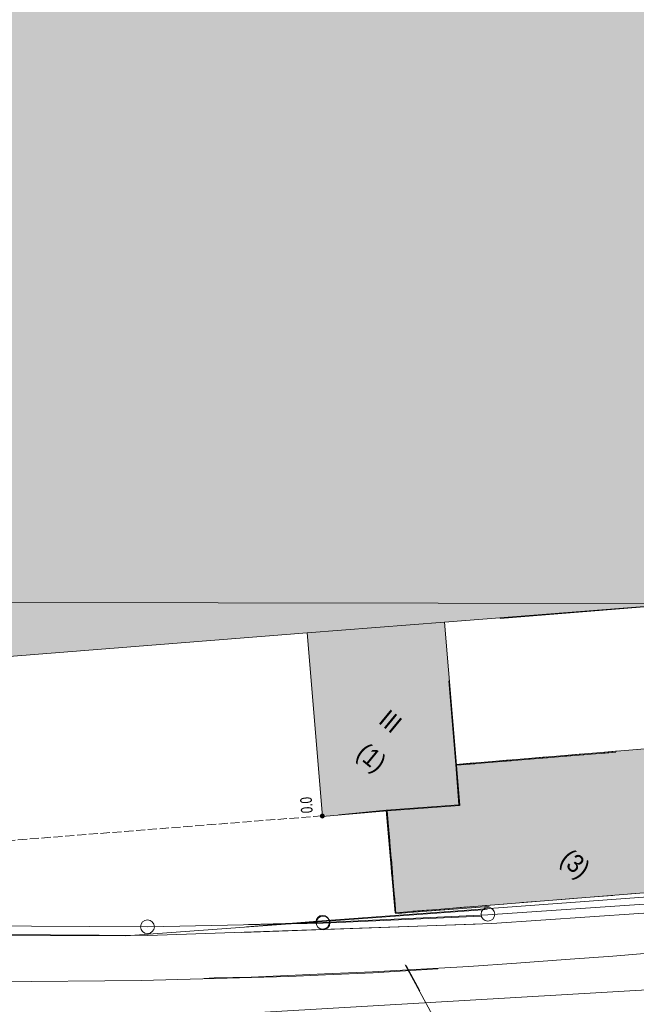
# Model space of a CAD drawing. Header units: metres. Extents: x -740 to 758, y -633 to 854.
# Tile 47 of 256: x -467 to -439, y -141 to -96. Entities that reach past the tile are written whole.
import ezdxf

# ---------------------------------------------------------------- set-up
doc = ezdxf.new("R2010")
doc.units = ezdxf.units.M
doc.header["$MEASUREMENT"] = 0
doc.linetypes.add('416_125', pattern=[0.5408, 0.416, -0.1248])
doc.linetypes.add('832_832', pattern=[1.664, 0.832, -0.832])
for name, color, linetype in [('Grundkarte.LOVION', 7, 'Continuous'), ('Grundkarte_Text.LOVION', 7, 'Continuous'), ('Strom.LOVION', 7, 'Continuous'), ('StromBemass.LOVION', 7, 'Continuous'), ('Telko.LOVION', 7, 'Continuous'), ('ViewBounds.LOVION', 7, 'Continuous')]:
    doc.layers.add(name, color=color, linetype=linetype)
doc.styles.add('ERSTELLTER_STIL_1', font='arial.ttf')

msp = doc.modelspace()

# ---------------------------------------------------------------- hatches: boundary and pattern name
at = {"layer": 'Grundkarte.LOVION', "linetype": 'Continuous', "lineweight": 18}
for points in [[(-408.62, -78.217), (-445.52, -123.114), (-420.888, -121.12), (-414.436, -120.607), (-393.493, -118.973), (-393.875, -114.459), (-394.307, -109.743), (-394.706, -105.053), (-395.306, -98.314), (-397.095, -77.297), (-401.146, -77.575), (-404.841, -77.877)], [(-454.342, -123.779), (-448.066, -123.284), (-434.485, -122.222), (-397.612, -77.357), (-401.104, -77.61), (-404.799, -77.912), (-410.958, -78.396), (-454.016, -81.778), (-457.651, -82.074), (-463.497, -82.439), (-478.208, -83.434), (-476.547, -104.345), (-475.972, -111.441), (-475.553, -116.632), (-474.844, -125.399)], [(-453.641, -132.164), (-450.681, -131.904), (-447.364, -131.668), (-447.515, -129.821), (-448.066, -123.284), (-454.342, -123.779)], [(-447.871, -125.975), (-452.89, -132.081), (-450.723, -131.869), (-447.406, -131.634), (-447.557, -129.786)], [(-447.406, -131.634), (-450.723, -131.869), (-450.324, -136.559), (-437.068, -135.5), (-429.94, -134.95), (-416.45, -133.868), (-416.759, -129.199), (-420.245, -129.51), (-420.408, -127.546), (-430.405, -128.375), (-437.443, -128.945), (-447.557, -129.786)], [(-447.364, -131.668), (-450.681, -131.904), (-450.282, -136.594), (-446.028, -136.266), (-440.243, -129.228), (-447.515, -129.821)]]:
    msp.add_hatch(color=254, dxfattribs=at).paths.add_polyline_path(points)
at = {"layer": 'StromBemass.LOVION', "linetype": 'Continuous', "lineweight": 13}
msp.add_hatch(color=7, dxfattribs=at).paths.add_polyline_path([(-453.574, -132.204), (-453.567, -132.194), (-453.562, -132.184), (-453.557, -132.172), (-453.554, -132.161), (-453.553, -132.149), (-453.553, -132.137), (-453.555, -132.126), (-453.558, -132.114), (-453.562, -132.103), (-453.568, -132.093), (-453.575, -132.083), (-453.583, -132.074), (-453.592, -132.067), (-453.602, -132.061), (-453.613, -132.055), (-453.624, -132.052), (-453.636, -132.05), (-453.648, -132.049), (-453.66, -132.05), (-453.671, -132.052), (-453.683, -132.056), (-453.693, -132.061), (-453.703, -132.067), (-453.712, -132.075), (-453.721, -132.083), (-453.728, -132.093), (-453.733, -132.104), (-453.738, -132.115), (-453.74, -132.126), (-453.742, -132.138), (-453.742, -132.15), (-453.74, -132.162), (-453.737, -132.173), (-453.733, -132.184), (-453.727, -132.194), (-453.72, -132.204), (-453.712, -132.213), (-453.703, -132.22), (-453.693, -132.227), (-453.682, -132.232), (-453.671, -132.235), (-453.659, -132.237), (-453.647, -132.238), (-453.635, -132.237), (-453.624, -132.235), (-453.612, -132.231), (-453.602, -132.226), (-453.592, -132.22), (-453.582, -132.212)])

# ---------------------------------------------------------------- linework, layer by layer
at = {"layer": 'Grundkarte.LOVION', "color": 253, "linetype": 'Continuous', "lineweight": 18}
for points in [[(-286.311, -45.038), (-285.437, -56.095), (-340.397, -60.463), (-381.517, -63.715), (-383.13, -63.843), (-388.496, -64.279), (-397.791, -65.04), (-388.496, -64.279), (-383.13, -63.843), (-380.134, -101.737), (-377.815, -130.297), (-377.719, -131.884), (-398.887, -133.333), (-410.152, -134.198), (-446.089, -136.648), (-453.65, -137.003), (-457.01, -137.095)], [(-446.398, -136.716), (-453.608, -137.037), (-461.602, -137.198), (-469.586, -137.151), (-477.567, -136.838), (-485.504, -136.077), (-487.414, -135.584), (-489.183, -134.722), (-490.731, -133.396), (-491.893, -131.795), (-492.603, -129.973), (-492.856, -127.988), (-492.761, -124.728), (-492.803, -120.062), (-491.079, -110.495), (-488.816, -100.993), (-475.733, -51.005), (-466.033, -53.486), (-436.68, -61.079), (-415.817, -66.487), (-388.454, -64.314)]]:
    msp.add_lwpolyline(points, dxfattribs=at)
at = {"layer": 'Grundkarte.LOVION', "color": 8, "linetype": 'Continuous', "lineweight": 18}
for points in [[(-286.311, -45.038), (-285.437, -56.095), (-340.397, -60.463), (-381.517, -63.715), (-383.13, -63.843), (-388.496, -64.279), (-397.791, -65.04), (-388.496, -64.279), (-383.13, -63.843), (-380.134, -101.737), (-377.815, -130.297), (-377.719, -131.884), (-398.887, -133.333), (-410.152, -134.198), (-446.089, -136.648), (-453.65, -137.003), (-457.01, -137.095)], [(-475.733, -51.005), (-488.816, -100.993), (-491.079, -110.495), (-492.803, -120.062), (-494.016, -129.727), (-494.832, -142.841), (-494.016, -129.727), (-492.803, -120.062), (-492.761, -124.728), (-492.856, -127.988), (-492.603, -129.973), (-491.893, -131.795), (-490.731, -133.396), (-489.183, -134.722), (-487.414, -135.584), (-485.504, -136.077), (-477.567, -136.838), (-469.586, -137.151), (-461.602, -137.198), (-453.608, -137.037), (-446.398, -136.716)], [(-446.398, -136.716), (-453.608, -137.037), (-461.602, -137.198), (-469.586, -137.151), (-477.567, -136.838), (-485.504, -136.077), (-487.414, -135.584), (-489.183, -134.722), (-490.731, -133.396), (-491.893, -131.795), (-492.603, -129.973), (-492.856, -127.988), (-492.761, -124.728), (-492.803, -120.062), (-491.079, -110.495), (-488.816, -100.993), (-475.733, -51.005), (-466.033, -53.486), (-436.68, -61.079), (-415.817, -66.487), (-388.454, -64.314)], [(-408.62, -78.217), (-404.841, -77.877), (-401.146, -77.575), (-397.095, -77.297), (-395.306, -98.314), (-394.706, -105.053), (-394.307, -109.743), (-393.875, -114.459), (-393.493, -118.973), (-414.436, -120.607), (-420.888, -121.12), (-445.52, -123.114)], [(-434.485, -122.222), (-448.066, -123.284), (-454.342, -123.779), (-474.844, -125.399), (-475.553, -116.632), (-475.972, -111.441), (-476.547, -104.345), (-478.208, -83.434), (-463.497, -82.439), (-457.651, -82.074), (-454.016, -81.778), (-410.958, -78.396), (-404.799, -77.912), (-401.104, -77.61), (-397.612, -77.357)], [(-494.832, -142.841), (-494.016, -129.727), (-492.803, -120.062), (-492.761, -124.728), (-492.856, -127.988), (-492.603, -129.973), (-491.893, -131.795), (-490.731, -133.396), (-489.183, -134.722), (-487.414, -135.584), (-485.504, -136.077), (-477.567, -136.838), (-469.586, -137.151), (-461.602, -137.198), (-453.608, -137.037), (-446.398, -136.716)], [(-447.871, -125.975), (-447.557, -129.786), (-447.406, -131.634), (-450.723, -131.869), (-452.89, -132.081)], [(-446.028, -136.266), (-450.282, -136.594), (-450.681, -131.904), (-447.364, -131.668), (-447.515, -129.821), (-440.243, -129.228)], [(-457.01, -137.095), (-453.65, -137.003), (-446.089, -136.648), (-410.152, -134.198), (-398.887, -133.333), (-377.719, -131.884), (-377.548, -134.232), (-377.041, -140.625), (-393.623, -140.621), (-407.834, -139.764), (-415.917, -139.313), (-435.957, -139.913), (-460.172, -141.335), (-460.523, -141.369)], [(-457.01, -137.095), (-453.65, -137.003), (-446.089, -136.648), (-410.152, -134.198), (-398.887, -133.333)], [(-459.044, -139.569), (-458.576, -139.524), (-456.893, -139.507), (-453.538, -139.356), (-451.36, -139.261), (-446.951, -139.008), (-444.779, -138.854), (-442.549, -138.695), (-440.376, -138.542), (-429.384, -137.615), (-427.211, -137.462), (-424.779, -137.254), (-417.384, -136.708), (-414.945, -136.558), (-412.48, -136.376), (-410.042, -136.227), (-407.571, -136.103), (-405.133, -135.953), (-402.668, -135.772)], [(-401.708, -138.338), (-407.834, -139.764), (-415.917, -139.313), (-435.957, -139.913), (-460.172, -141.335), (-460.523, -141.369), (-460.172, -141.335), (-435.957, -139.913), (-415.917, -139.313), (-407.834, -139.764), (-393.623, -140.621)], [(-448.379, -139.127), (-451.318, -139.296), (-453.496, -139.391), (-455.173, -139.466), (-456.883, -139.515), (-458.534, -139.558), (-460.243, -139.607), (-461.894, -139.65), (-468.626, -139.717)], [(-460.523, -141.369), (-460.172, -141.335), (-435.957, -139.913), (-415.917, -139.313), (-407.834, -139.764), (-393.623, -140.621), (-377.041, -140.625), (-374.17, -140.67), (-358.982, -141.845), (-375.74, -142.449), (-375.731, -143.749), (-375.712, -144.249), (-378.135, -144.25), (-387.797, -144.278), (-397.708, -144.479), (-405.999, -144.934), (-419.304, -145.792), (-453.203, -147.924), (-457.128, -147.983), (-459.136, -148.002), (-462.092, -147.995), (-464.516, -147.996), (-465.991, -148.022)]]:
    msp.add_lwpolyline(points, dxfattribs=at)
for points in [[(-453.641, -132.164), (-454.342, -123.779), (-448.066, -123.284), (-447.515, -129.821), (-447.364, -131.668), (-450.681, -131.904)], [(-447.406, -131.634), (-447.557, -129.786), (-437.443, -128.945), (-430.405, -128.375), (-420.408, -127.546), (-420.245, -129.51), (-416.759, -129.199), (-416.45, -133.868), (-429.94, -134.95), (-437.068, -135.5), (-450.324, -136.559), (-450.723, -131.869)]]:
    msp.add_lwpolyline(points, close=True, dxfattribs=at)
at = {"layer": 'Grundkarte.LOVION', "color": 251, "linetype": 'Continuous', "lineweight": 13}
msp.add_lwpolyline([(-450.723, -131.869), (-447.406, -131.634), (-447.557, -129.786), (-437.443, -128.945), (-430.405, -128.375), (-420.408, -127.546), (-420.245, -129.51), (-416.759, -129.199), (-416.45, -133.868), (-429.94, -134.95), (-437.068, -135.5), (-450.324, -136.559)], close=True, dxfattribs=at)
at = {"layer": 'Grundkarte.LOVION', "color": 8, "linetype": '832_832', "lineweight": 18}
for points in [[(-447.557, -129.786), (-437.443, -128.945), (-430.405, -128.375), (-420.408, -127.546)], [(-416.759, -129.199), (-416.45, -133.868), (-429.94, -134.95), (-437.068, -135.5), (-450.324, -136.559), (-450.723, -131.869)], [(-447.515, -129.821), (-440.243, -129.228)], [(-446.028, -136.266), (-450.282, -136.594), (-450.681, -131.904)]]:
    msp.add_lwpolyline(points, dxfattribs=at)
at = {"layer": 'Grundkarte.LOVION', "color": 251, "linetype": 'Continuous', "lineweight": 13}
msp.add_lwpolyline([(-446.028, -136.266), (-450.282, -136.594), (-450.681, -131.904), (-447.364, -131.668), (-447.515, -129.821), (-440.243, -129.228)], dxfattribs=at)
at = {"layer": 'Grundkarte.LOVION', "color": 7, "linetype": 'Continuous', "lineweight": 13}
for points in [[(-449.855, -138.937), (-448.231, -141.941)], [(-449.813, -138.971), (-449.198, -140.123)]]:
    msp.add_lwpolyline(points, dxfattribs=at)
at = {"layer": 'Grundkarte.LOVION', "color": 9, "linetype": 'Continuous', "lineweight": 18}
for centre, radius in [((-453.629, -136.99), 0.313), ((-446.084, -136.629), 0.313), ((-461.626, -137.197), 0.314), ((-453.607, -137.021), 0.312)]:
    msp.add_circle(centre, radius, dxfattribs=at)
at = {"layer": 'Strom.LOVION', "color": 94, "linetype": 'Continuous', "lineweight": 18}
for points in [[(-457.314, -137.464), (-445.902, -137.043), (-410.112, -134.608), (-398.817, -133.74), (-377.676, -132.323)], [(-499.123, -139.315), (-491.803, -135.584), (-491.39, -135.574), (-490.757, -135.852), (-489.15, -136.877), (-487.615, -137.761), (-486.546, -137.967), (-485.191, -138.219), (-472.713, -137.516), (-461.607, -137.598), (-446.672, -137.083)]]:
    msp.add_lwpolyline(points, dxfattribs=at)
at = {"layer": 'StromBemass.LOVION', "color": 7, "linetype": '416_125', "lineweight": 13}
msp.add_lwpolyline([(-453.644, -132.134), (-503.108, -136.039)], dxfattribs=at)
at = {"layer": 'StromBemass.LOVION', "color": 7, "linetype": 'Continuous', "lineweight": 13}
msp.add_circle((-453.647, -132.144), 0.0946, dxfattribs=at)
at = {"layer": 'Telko.LOVION', "color": 1, "linetype": 'Continuous', "lineweight": 18}
for points in [[(-457.103, -137.207), (-453.672, -136.931), (-431.546, -135.3), (-430.704, -135.291), (-429.842, -135.192), (-380.09, -133.623), (-379.239, -133.57), (-378.395, -133.428), (-357.235, -132.054), (-356.388, -131.941)], [(-486.408, -147.234), (-486.457, -146.736), (-487.034, -138.561), (-487.078, -136.748), (-484.93, -136.656), (-470.489, -137.594), (-462.611, -137.607), (-453.646, -136.952), (-446.118, -136.408)]]:
    msp.add_lwpolyline(points, dxfattribs=at)
at = {"layer": 'ViewBounds.LOVION', "color": 1, "linetype": 'Continuous', "lineweight": 18}
msp.add_lwpolyline([(528.379, 238.399), (527.852, -123.837), (-505.561, -122.336), (-505.035, 239.901)], close=True, dxfattribs=at)

# ---------------------------------------------------------------- texts
at = {"layer": 'Grundkarte_Text.LOVION', "color": 7, "linetype": 'Continuous', "lineweight": 13, "char_height": 0.83074, "attachment_point": 7, "rotation": 320.5841, "style": 'ERSTELLTER_STIL_1'}
for s, insert in [('{\\A1;\\W0.89449x;III}', (-451.127, -127.862)), ('{\\A1;\\W0.89448x;(1)}', (-452.301, -129.57)), ('{\\A1;\\W0.89448x;(3)}', (-442.999, -134.415))]:
    msp.add_mtext(s, dxfattribs=dict(at, insert=insert))
at = {"layer": 'StromBemass.LOVION', "color": 7, "linetype": 'Continuous', "lineweight": 13, "insert": (-454.069, -131.993), "char_height": 0.53355, "attachment_point": 7, "rotation": 94.2439, "style": 'ERSTELLTER_STIL_1'}
msp.add_mtext('{\\A1;\\W0.71556x;0.0}', dxfattribs=at)

doc.saveas('drawing.dxf')
